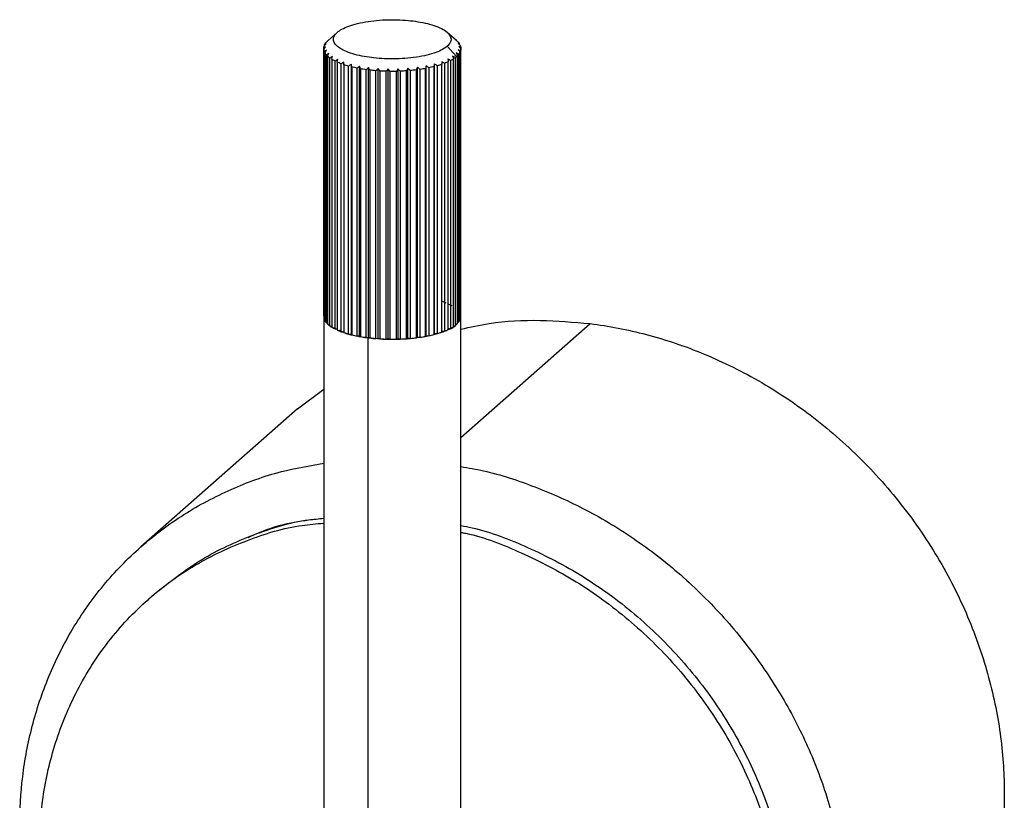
# Paper-space layout '_Dimétrica' of a CAD drawing. Header units: millimetres. Extents: x -1230 to -72, y -354 to 386.
# Tile 4 of 12: x -1100 to -989, y 298 to 386. Entities that reach past the tile are written whole.
import ezdxf

# ---------------------------------------------------------------- set-up
doc = ezdxf.new("R2010")
doc.units = ezdxf.units.MM

psp = doc.layouts.new('_Dimétrica')

# ---------------------------------------------------------------- linework, layer by layer
at = {"color": 7, "linetype": 'Continuous', "lineweight": 25}
for p, q in [((-1065.2, 383.95), (-1064.17, 384.86)), ((-1050.7, 383.95), (-1051.74, 384.86)), ((-1065.32, 383.81), (-1065.32, 383.83)), ((-1050.71, 383.95), (-1050.65, 383.89)), ((-1065.7, 352.8), (-1065.7, 383.07)), ((-1065.7, 382.93), (-1065.7, 352.66)), ((-1065.63, 352.42), (-1065.63, 382.69)), ((-1065.6, 383.38), (-1065.6, 383.46)), ((-1050.7, 382.12), (-1051.74, 383.29)), ((-1050.31, 352.34), (-1050.31, 382.61)), ((-1050.25, 382.75), (-1050.25, 352.48)), ((-1050.21, 383.14), (-1050.21, 383)), ((-1050.2, 352.72), (-1050.2, 382.99)), ((-1065.56, 382.54), (-1065.56, 352.27)), ((-1065.39, 352.04), (-1065.39, 382.31)), ((-1065.26, 382.17), (-1065.26, 351.9)), ((-1064.99, 351.68), (-1064.99, 381.95)), ((-1064.79, 381.82), (-1064.79, 351.55)), ((-1064.42, 351.34), (-1064.42, 381.61)), ((-1064.17, 381.49), (-1064.17, 351.22)), ((-1051.62, 351.27), (-1051.62, 381.54)), ((-1051.38, 381.67), (-1051.38, 351.4)), ((-1051.02, 351.61), (-1051.02, 381.88)), ((-1050.84, 382.01), (-1050.84, 351.74)), ((-1050.58, 351.96), (-1050.58, 382.23)), ((-1050.46, 382.37), (-1050.46, 352.1)), ((-1063.72, 351.03), (-1063.72, 381.31)), ((-1063.41, 381.2), (-1063.41, 350.93)), ((-1062.88, 350.77), (-1062.88, 381.04)), ((-1062.57, 350.78), (-1062.57, 381.26)), ((-1062.53, 380.95), (-1062.53, 350.68)), ((-1061.93, 350.55), (-1061.93, 380.82)), ((-1061.64, 350.57), (-1061.64, 381.05)), ((-1061.55, 380.74), (-1061.55, 350.47)), ((-1060.9, 350.37), (-1060.9, 380.64)), ((-1060.62, 350.41), (-1060.62, 380.89)), ((-1060.49, 380.59), (-1060.49, 350.32)), ((-1059.8, 350.25), (-1059.8, 380.52)), ((-1059.54, 350.31), (-1059.54, 380.79)), ((-1059.37, 380.49), (-1059.37, 350.22)), ((-1058.65, 350.19), (-1058.65, 380.46)), ((-1058.42, 350.26), (-1058.42, 380.74)), ((-1058.22, 380.45), (-1058.22, 350.18)), ((-1057.49, 350.18), (-1057.49, 380.45)), ((-1057.3, 350.26), (-1057.3, 380.74)), ((-1057.06, 380.47), (-1057.06, 350.2)), ((-1056.35, 350.23), (-1056.35, 380.51)), ((-1056.19, 350.32), (-1056.19, 380.8)), ((-1055.92, 380.54), (-1055.92, 350.27)), ((-1055.23, 350.34), (-1055.23, 380.61)), ((-1055.11, 350.44), (-1055.11, 380.92)), ((-1054.83, 380.67), (-1054.83, 350.4)), ((-1054.18, 350.51), (-1054.18, 380.78)), ((-1054.11, 350.6), (-1054.11, 381.08)), ((-1053.81, 380.85), (-1053.81, 350.58)), ((-1053.22, 350.72), (-1053.22, 380.99)), ((-1053.19, 350.82), (-1053.19, 381.3)), ((-1052.88, 381.08), (-1052.88, 350.81)), ((-1052.36, 350.98), (-1052.36, 381.25)), ((-1052.06, 381.35), (-1052.06, 351.08)), ((-1051.86, 354.27), (-1052.36, 354.5)), ((-1051.18, 353.96), (-1051.62, 354.16)), ((-1065.7, 352.8), (-1065.7, 352.8)), ((-1065.7, 352.76), (-1065.7, 286.91)), ((-1050.32, 352.58), (-1050.22, 352.76)), ((-1050.25, 352.87), (-1050.31, 352.96)), ((-1050.2, 156.95), (-1050.2, 352.76)), ((-1065.63, 352.42), (-1065.56, 352.4)), ((-1065.41, 352.28), (-1065.25, 352.05)), ((-1065.39, 352.04), (-1065.26, 352.02)), ((-1064.99, 351.68), (-1064.79, 351.66)), ((-1051.02, 351.71), (-1050.84, 351.74)), ((-1050.58, 352.08), (-1050.46, 352.1)), ((-1050.31, 352.47), (-1050.25, 352.48)), ((-1050.2, 339.06), (-1035.59, 351.94)), ((-1064.42, 351.34), (-1064.17, 351.33)), ((-1063.72, 351.03), (-1063.41, 351.03)), ((-1062.88, 350.77), (-1062.57, 350.78)), ((-1062.57, 350.78), (-1062.53, 350.68)), ((-1061.93, 350.55), (-1061.64, 350.57)), ((-1061.64, 350.57), (-1061.55, 350.47)), ((-1060.9, 350.37), (-1060.62, 350.41)), ((-1060.62, 350.41), (-1060.49, 350.32)), ((-1055.23, 350.34), (-1055.11, 350.44)), ((-1055.11, 350.44), (-1054.83, 350.4)), ((-1054.18, 350.51), (-1054.11, 350.6)), ((-1054.11, 350.6), (-1053.81, 350.58)), ((-1053.22, 350.72), (-1053.19, 350.82)), ((-1053.19, 350.82), (-1052.88, 350.81)), ((-1052.36, 351.08), (-1052.06, 351.08)), ((-1051.62, 351.38), (-1051.38, 351.4)), ((-1060.69, 288.79), (-1060.69, 350.35)), ((-1059.8, 350.25), (-1059.54, 350.31)), ((-1059.54, 350.31), (-1059.37, 350.22)), ((-1058.65, 350.19), (-1058.42, 350.26)), ((-1058.42, 350.26), (-1058.22, 350.18)), ((-1057.49, 350.18), (-1057.3, 350.26)), ((-1057.3, 350.26), (-1057.06, 350.2)), ((-1056.35, 350.23), (-1056.19, 350.32)), ((-1056.19, 350.32), (-1055.92, 350.27)), ((-1068.66, 342.3), (-1065.7, 344.53)), ((-1068.66, 342.3), (-1086.34, 326.71)), ((-1084.8, 321.41), (-1085.51, 320.78))]:
    psp.add_line(p, q, dxfattribs=at)
for points, knots in [([(-1064.17, 384.86), (-1064.03, 384.98), (-1063.85, 385.1), (-1063.42, 385.34), (-1063.16, 385.46), (-1062.57, 385.68), (-1062.24, 385.78), (-1061.5, 385.95), (-1061.1, 386.03), (-1060.27, 386.16), (-1059.83, 386.21), (-1058.95, 386.27), (-1058.5, 386.29), (-1057.62, 386.29), (-1057.19, 386.28), (-1056.36, 386.23), (-1055.97, 386.19), (-1055.24, 386.1), (-1054.87, 386.04), (-1054.16, 385.9), (-1053.81, 385.81), (-1053.16, 385.62), (-1052.86, 385.5), (-1052.32, 385.26), (-1052.09, 385.13), (-1051.71, 384.85), (-1051.57, 384.7), (-1051.37, 384.41), (-1051.32, 384.26), (-1051.3, 383.96), (-1051.34, 383.82), (-1051.49, 383.55), (-1051.6, 383.42), (-1051.74, 383.29)], [0, 0, 0, 0, 0.0625, 0.0625, 0.125, 0.125, 0.1875, 0.1875, 0.25, 0.25, 0.3125, 0.3125, 0.375, 0.375, 0.4375, 0.4375, 0.5, 0.5, 0.5625, 0.5625, 0.625, 0.625, 0.6875, 0.6875, 0.75, 0.75, 0.8125, 0.8125, 0.875, 0.875, 0.9375, 0.9375, 1, 1, 1, 1]), ([(-1051.74, 383.29), (-1051.88, 383.17), (-1052.05, 383.05), (-1052.49, 382.81), (-1052.74, 382.69), (-1053.34, 382.48), (-1053.67, 382.38), (-1054.4, 382.2), (-1054.8, 382.12), (-1055.64, 382), (-1056.08, 381.95), (-1056.96, 381.88), (-1057.41, 381.87), (-1058.29, 381.86), (-1058.72, 381.87), (-1059.54, 381.92), (-1059.94, 381.96), (-1060.67, 382.05), (-1061.04, 382.11), (-1061.75, 382.25), (-1062.1, 382.34), (-1062.75, 382.54), (-1063.05, 382.65), (-1063.59, 382.89), (-1063.82, 383.03), (-1064.2, 383.31), (-1064.34, 383.45), (-1064.54, 383.75), (-1064.59, 383.9), (-1064.6, 384.19), (-1064.57, 384.33), (-1064.42, 384.61), (-1064.31, 384.74), (-1064.17, 384.86)], [0, 0, 0, 0, 0.0625, 0.0625, 0.125, 0.125, 0.1875, 0.1875, 0.25, 0.25, 0.3125, 0.3125, 0.375, 0.375, 0.4375, 0.4375, 0.5, 0.5, 0.5625, 0.5625, 0.625, 0.625, 0.6875, 0.6875, 0.75, 0.75, 0.8125, 0.8125, 0.875, 0.875, 0.9375, 0.9375, 1, 1, 1, 1]), ([(-1065.14, 351.88), (-1065.11, 351.82), (-1065, 351.6), (-1064.54, 351.44), (-1064.2, 351.33)], [0, 0, 0, 0, 0.287305, 1, 1, 1, 1]), ([(-1060.69, 350.35), (-1059.74, 350.27), (-1057.77, 350.1), (-1054.66, 350.35), (-1052.17, 350.96), (-1050.73, 351.65), (-1050.56, 352.1), (-1050.51, 352.22)], [0, 0, 0, 0, 0.219413, 0.456905, 0.694396, 0.913809, 1, 1, 1, 1]), ([(-1050.2, 351.32), (-1049.14, 351.56), (-1046.23, 352.2), (-1041.31, 352.44), (-1037.47, 352.11), (-1035.59, 351.94)], [0, 0, 0, 0, 0.225735, 0.621079, 1, 1, 1, 1]), ([(-1035.59, 351.94), (-1033.52, 351.68), (-1031.4, 351.28), (-1027.09, 350.14), (-1024.9, 349.41), (-1020.54, 347.6), (-1018.36, 346.52), (-1014.09, 344.03), (-1012, 342.61), (-1007.99, 339.46), (-1006.07, 337.73), (-1002.48, 334.01), (-1000.8, 332.02), (-997.76, 327.86), (-996.39, 325.69), (-993.99, 321.24), (-992.96, 318.96), (-991.25, 314.39), (-990.57, 312.1), (-989.55, 307.58), (-989.2, 305.34), (-988.91, 302.09), (-988.85, 301.01), (-988.82, 299.43), (-988.82, 298.91), (-988.83, 297.87), (-988.84, 297.34), (-988.96, 294.71), (-989.2, 292.57), (-990, 288.29), (-990.57, 286.16), (-992.05, 281.96), (-992.96, 279.9), (-995.13, 275.94), (-996.39, 274.04), (-999.23, 270.48), (-1000.81, 268.81), (-1002.52, 267.3)], [0, 0, 0, 0, 0.0625, 0.0625, 0.125, 0.125, 0.1875, 0.1875, 0.25, 0.25, 0.3125, 0.3125, 0.375, 0.375, 0.4375, 0.4375, 0.5, 0.5, 0.5625, 0.5625, 0.625, 0.625, 0.65625, 0.65625, 0.671875, 0.671875, 0.6875, 0.6875, 0.75, 0.75, 0.8125, 0.8125, 0.875, 0.875, 0.9375, 0.9375, 1, 1, 1, 1]), ([(-1064.02, 351.24), (-1063.75, 351.1), (-1062.97, 350.69), (-1061.6, 350.48), (-1060.69, 350.35)], [0, 0, 0, 0, 0.331792, 1, 1, 1, 1]), ([(-1067.52, 246.22), (-1068.52, 246.64), (-1071.51, 247.93), (-1076.24, 250.91), (-1081.59, 255.07), (-1086.44, 259.96), (-1090.68, 265.38), (-1094.17, 271.21), (-1096.86, 277.25), (-1098.73, 283.34), (-1099.81, 289.31), (-1100.15, 295.12), (-1099.81, 300.85), (-1098.73, 306.55), (-1096.86, 312.16), (-1094.17, 317.53), (-1090.68, 322.47), (-1086.44, 326.83), (-1081.59, 330.49), (-1076.24, 333.32), (-1070.92, 335.27), (-1067.31, 335.89), (-1065.7, 336.16)], [0, 0, 0, 0, 0.025998, 0.078317, 0.13162, 0.185429, 0.239237, 0.29254, 0.34486, 0.39577, 0.444916, 0.492019, 0.539123, 0.588269, 0.639179, 0.691499, 0.744802, 0.79861, 0.852419, 0.905722, 0.958041, 1, 1, 1, 1]), ([(-1050.2, 335.78), (-1049.35, 335.64), (-1046.53, 335.16), (-1041.76, 333.56), (-1035.95, 330.98), (-1030.29, 327.54), (-1024.95, 323.35), (-1020.09, 318.47), (-1015.86, 313.04), (-1012.37, 307.22), (-1009.67, 301.18), (-1007.8, 295.09), (-1006.73, 289.12), (-1006.38, 283.31), (-1006.73, 277.58), (-1007.8, 271.88), (-1009.67, 266.27), (-1012.37, 260.9), (-1015.86, 255.96), (-1020.09, 251.6), (-1024.95, 247.94), (-1030.29, 245.1), (-1035.95, 243.09), (-1041.76, 241.97), (-1046.53, 241.58), (-1049.35, 241.8), (-1050.2, 241.87)], [0, 0, 0, 0, 0.018258, 0.060081, 0.103407, 0.147932, 0.193294, 0.239086, 0.284878, 0.33024, 0.374764, 0.41809, 0.459914, 0.5, 0.540086, 0.58191, 0.625236, 0.66976, 0.715122, 0.760914, 0.806706, 0.852068, 0.896593, 0.939919, 0.981742, 1, 1, 1, 1]), ([(-1067.59, 247.85), (-1067.77, 247.91), (-1070.11, 248.73), (-1074.43, 251.24), (-1080.34, 255.45), (-1085.64, 260.67), (-1090.14, 266.57), (-1093.65, 272.95), (-1096.12, 279.52), (-1097.53, 286.02), (-1097.99, 292.35), (-1097.53, 298.57), (-1096.12, 304.72), (-1093.65, 310.66), (-1090.14, 316.16), (-1085.64, 320.93), (-1080.34, 324.81), (-1074.44, 327.56), (-1069.5, 329.08), (-1066.51, 329.32), (-1065.7, 329.39)], [0, 0, 0, 0, 0.004812, 0.065504, 0.12783, 0.191005, 0.25418, 0.316505, 0.377198, 0.435595, 0.491188, 0.546781, 0.605178, 0.665871, 0.728196, 0.791371, 0.854546, 0.916872, 0.977564, 1, 1, 1, 1]), ([(-1084.8, 321.41), (-1083.08, 322.77), (-1079.67, 325.47), (-1073.72, 328.16), (-1069.02, 329.65), (-1066.27, 329.89), (-1065.7, 329.94)], [0, 0, 0, 0, 0.3126853, 0.6211651, 0.9215634, 1, 1, 1, 1]), ([(-1074.22, 327.78), (-1074.01, 327.88), (-1071.91, 328.9), (-1069.01, 329.64), (-1066.27, 329.89), (-1065.7, 329.94)], [0, 0, 0, 0, 0.077338, 0.808966, 1, 1, 1, 1]), ([(-1050.2, 329.12), (-1049.78, 329.04), (-1047.22, 328.56), (-1042.54, 326.72), (-1036.33, 323.52), (-1030.44, 319.22), (-1025.14, 314.03), (-1020.64, 308.11), (-1017.12, 301.74), (-1014.66, 295.17), (-1013.25, 288.66), (-1012.79, 282.33), (-1013.25, 276.12), (-1014.66, 269.97), (-1017.13, 264.03), (-1020.61, 258.49), (-1023.71, 255.44), (-1025.27, 253.91)], [0, 0, 0, 0, 0.0134812, 0.0816622, 0.152523, 0.2252901, 0.2990493, 0.3728085, 0.4455757, 0.5164365, 0.5846174, 0.6495247, 0.7144319, 0.7826128, 0.8534737, 0.9262408, 1, 1, 1, 1]), ([(-1050.2, 329.12), (-1049.78, 329.04), (-1047.22, 328.56), (-1042.54, 326.72), (-1036.33, 323.52), (-1030.44, 319.22), (-1025.14, 314.03), (-1020.64, 308.11), (-1017.12, 301.74), (-1014.66, 295.17), (-1013.25, 288.66), (-1012.8, 282.34), (-1013.23, 276.11), (-1014.72, 270.01), (-1016.22, 265.76), (-1017.5, 263.8), (-1017.62, 263.61)], [0, 0, 0, 0, 0.015658, 0.09485, 0.177154, 0.261672, 0.347342, 0.433013, 0.517531, 0.599835, 0.679027, 0.754416, 0.829804, 0.908996, 0.9913, 1, 1, 1, 1]), ([(-1050.2, 328.35), (-1050.02, 328.32), (-1047.69, 327.87), (-1043.25, 326.09), (-1037.03, 322.9), (-1031.15, 318.59), (-1025.84, 313.4), (-1021.35, 307.49), (-1017.83, 301.11), (-1015.37, 294.54), (-1013.95, 288.04), (-1013.5, 281.71), (-1013.95, 275.49), (-1015.37, 269.35), (-1017.83, 263.4), (-1021.35, 257.91), (-1025.84, 253.13), (-1031.15, 249.27), (-1037.03, 246.45), (-1043.25, 244.83), (-1047.69, 244.17), (-1050.02, 244.3), (-1050.2, 244.31)], [0, 0, 0, 0, 0.00464, 0.05774, 0.112928, 0.1696, 0.227045, 0.284489, 0.341161, 0.396349, 0.449449, 0.5, 0.550551, 0.603651, 0.658839, 0.715511, 0.772955, 0.8304, 0.887072, 0.94226, 0.99536, 1, 1, 1, 1])]:
    psp.add_open_spline(points, degree=3, knots=knots, dxfattribs=at)
for points in [[(-1065.45, 383.69), (-1065.36, 383.78), (-1065.27, 383.87), (-1065.18, 383.95)], [(-1065.18, 383.95), (-1065.22, 383.91), (-1065.27, 383.87), (-1065.32, 383.83)], [(-1065.32, 383.83), (-1065.29, 383.87), (-1065.25, 383.91), (-1065.2, 383.95)], [(-1050.65, 383.89), (-1050.69, 383.93), (-1050.74, 383.97), (-1050.79, 384.01)], [(-1050.79, 384.01), (-1050.7, 383.93), (-1050.6, 383.84), (-1050.51, 383.76)], [(-1050.51, 383.76), (-1050.45, 383.68), (-1050.39, 383.6), (-1050.34, 383.52)], [(-1065.7, 383.07), (-1065.7, 383.15), (-1065.68, 383.23), (-1065.66, 383.31)], [(-1065.7, 382.93), (-1065.63, 383.02), (-1065.55, 383.12), (-1065.48, 383.21)], [(-1065.48, 383.21), (-1065.56, 383.17), (-1065.63, 383.12), (-1065.7, 383.07)], [(-1065.63, 382.69), (-1065.67, 382.77), (-1065.69, 382.85), (-1065.7, 382.93)], [(-1065.66, 383.31), (-1065.58, 383.4), (-1065.49, 383.49), (-1065.41, 383.58)], [(-1065.38, 382.84), (-1065.47, 382.79), (-1065.55, 382.74), (-1065.63, 382.69)], [(-1065.6, 383.46), (-1065.56, 383.54), (-1065.51, 383.62), (-1065.45, 383.69)], [(-1065.41, 383.58), (-1065.47, 383.54), (-1065.54, 383.5), (-1065.6, 383.46)], [(-1065.56, 382.54), (-1065.5, 382.64), (-1065.44, 382.74), (-1065.38, 382.84)], [(-1050.34, 383.52), (-1050.4, 383.56), (-1050.46, 383.61), (-1050.52, 383.65)], [(-1050.52, 383.65), (-1050.44, 383.56), (-1050.36, 383.47), (-1050.27, 383.38)], [(-1050.25, 382.75), (-1050.33, 382.8), (-1050.41, 382.85), (-1050.5, 382.9)], [(-1050.5, 382.9), (-1050.43, 382.8), (-1050.37, 382.71), (-1050.31, 382.61)], [(-1050.31, 382.61), (-1050.35, 382.53), (-1050.4, 382.45), (-1050.46, 382.37)], [(-1050.21, 383.14), (-1050.28, 383.18), (-1050.35, 383.23), (-1050.43, 383.27)], [(-1050.43, 383.27), (-1050.35, 383.18), (-1050.28, 383.09), (-1050.2, 382.99)], [(-1050.27, 383.38), (-1050.24, 383.3), (-1050.22, 383.22), (-1050.21, 383.14)], [(-1050.2, 382.99), (-1050.21, 382.91), (-1050.22, 382.83), (-1050.25, 382.75)], [(-1065.39, 382.31), (-1065.46, 382.39), (-1065.52, 382.47), (-1065.56, 382.54)], [(-1065.12, 382.47), (-1065.21, 382.42), (-1065.3, 382.36), (-1065.39, 382.31)], [(-1065.26, 382.17), (-1065.21, 382.27), (-1065.17, 382.37), (-1065.12, 382.47)], [(-1064.99, 381.95), (-1065.09, 382.02), (-1065.18, 382.1), (-1065.26, 382.17)], [(-1064.69, 382.12), (-1064.79, 382.07), (-1064.89, 382.01), (-1064.99, 381.95)], [(-1064.79, 381.82), (-1064.76, 381.92), (-1064.73, 382.02), (-1064.69, 382.12)], [(-1064.42, 381.61), (-1064.56, 381.68), (-1064.68, 381.75), (-1064.79, 381.82)], [(-1064.12, 381.8), (-1064.22, 381.74), (-1064.32, 381.68), (-1064.42, 381.61)], [(-1064.17, 381.49), (-1064.16, 381.6), (-1064.14, 381.7), (-1064.12, 381.8)], [(-1063.72, 381.31), (-1063.88, 381.37), (-1064.03, 381.43), (-1064.17, 381.49)], [(-1063.41, 381.51), (-1063.51, 381.44), (-1063.61, 381.37), (-1063.72, 381.31)], [(-1063.41, 381.2), (-1063.41, 381.3), (-1063.41, 381.41), (-1063.41, 381.51)], [(-1052.06, 381.35), (-1052.16, 381.42), (-1052.27, 381.49), (-1052.37, 381.56)], [(-1052.37, 381.56), (-1052.37, 381.45), (-1052.36, 381.35), (-1052.36, 381.25)], [(-1051.62, 381.54), (-1051.76, 381.48), (-1051.91, 381.42), (-1052.06, 381.35)], [(-1051.38, 381.67), (-1051.48, 381.73), (-1051.58, 381.79), (-1051.68, 381.85)], [(-1051.68, 381.85), (-1051.66, 381.75), (-1051.64, 381.65), (-1051.62, 381.54)], [(-1051.02, 381.88), (-1051.13, 381.8), (-1051.25, 381.73), (-1051.38, 381.67)], [(-1050.84, 382.01), (-1050.94, 382.07), (-1051.03, 382.12), (-1051.13, 382.18)], [(-1051.13, 382.18), (-1051.09, 382.08), (-1051.06, 381.98), (-1051.02, 381.88)], [(-1050.7, 382.12), (-1050.75, 382.08), (-1050.79, 382.04), (-1050.84, 382.01)], [(-1050.46, 382.37), (-1050.55, 382.43), (-1050.64, 382.48), (-1050.73, 382.53)], [(-1050.73, 382.53), (-1050.68, 382.43), (-1050.63, 382.33), (-1050.58, 382.23)], [(-1050.58, 382.23), (-1050.62, 382.2), (-1050.66, 382.16), (-1050.7, 382.12)], [(-1062.88, 381.04), (-1063.07, 381.09), (-1063.24, 381.14), (-1063.41, 381.2)], [(-1062.57, 381.26), (-1062.68, 381.19), (-1062.78, 381.11), (-1062.88, 381.04)], [(-1062.53, 380.95), (-1062.55, 381.05), (-1062.56, 381.16), (-1062.57, 381.26)], [(-1061.93, 380.82), (-1062.14, 380.86), (-1062.34, 380.9), (-1062.53, 380.95)], [(-1061.64, 381.05), (-1061.73, 380.97), (-1061.83, 380.9), (-1061.93, 380.82)], [(-1061.55, 380.74), (-1061.58, 380.85), (-1061.61, 380.95), (-1061.64, 381.05)], [(-1060.9, 380.64), (-1061.12, 380.67), (-1061.34, 380.71), (-1061.55, 380.74)], [(-1060.62, 380.89), (-1060.71, 380.81), (-1060.8, 380.73), (-1060.9, 380.64)], [(-1060.49, 380.59), (-1060.53, 380.69), (-1060.57, 380.79), (-1060.62, 380.89)], [(-1059.8, 380.52), (-1060.03, 380.54), (-1060.26, 380.57), (-1060.49, 380.59)], [(-1059.54, 380.79), (-1059.62, 380.7), (-1059.71, 380.61), (-1059.8, 380.52)], [(-1059.37, 380.49), (-1059.42, 380.59), (-1059.48, 380.69), (-1059.54, 380.79)], [(-1058.65, 380.46), (-1058.89, 380.47), (-1059.13, 380.48), (-1059.37, 380.49)], [(-1058.42, 380.74), (-1058.5, 380.65), (-1058.58, 380.55), (-1058.65, 380.46)], [(-1058.22, 380.45), (-1058.28, 380.55), (-1058.35, 380.64), (-1058.42, 380.74)], [(-1057.49, 380.45), (-1057.74, 380.45), (-1057.98, 380.45), (-1058.22, 380.45)], [(-1057.3, 380.74), (-1057.36, 380.65), (-1057.43, 380.55), (-1057.49, 380.45)], [(-1057.06, 380.47), (-1057.14, 380.56), (-1057.22, 380.65), (-1057.3, 380.74)], [(-1056.35, 380.51), (-1056.58, 380.49), (-1056.82, 380.48), (-1057.06, 380.47)], [(-1056.19, 380.8), (-1056.24, 380.7), (-1056.29, 380.61), (-1056.35, 380.51)], [(-1055.92, 380.54), (-1056.01, 380.63), (-1056.1, 380.72), (-1056.19, 380.8)], [(-1055.23, 380.61), (-1055.46, 380.59), (-1055.69, 380.56), (-1055.92, 380.54)], [(-1055.11, 380.92), (-1055.15, 380.82), (-1055.19, 380.72), (-1055.23, 380.61)], [(-1054.83, 380.67), (-1054.92, 380.75), (-1055.02, 380.84), (-1055.11, 380.92)], [(-1054.18, 380.78), (-1054.39, 380.74), (-1054.61, 380.7), (-1054.83, 380.67)], [(-1054.11, 381.08), (-1054.13, 380.98), (-1054.16, 380.88), (-1054.18, 380.78)], [(-1053.81, 380.85), (-1053.91, 380.93), (-1054.01, 381.01), (-1054.11, 381.08)], [(-1053.22, 380.99), (-1053.41, 380.94), (-1053.6, 380.89), (-1053.81, 380.85)], [(-1053.19, 381.3), (-1053.2, 381.2), (-1053.21, 381.09), (-1053.22, 380.99)], [(-1052.88, 381.08), (-1052.98, 381.15), (-1053.08, 381.23), (-1053.19, 381.3)], [(-1052.36, 381.25), (-1052.52, 381.19), (-1052.7, 381.13), (-1052.88, 381.08)], [(-1065.7, 352.66), (-1065.69, 352.58), (-1065.67, 352.5), (-1065.63, 352.42)], [(-1050.25, 352.48), (-1050.22, 352.56), (-1050.21, 352.64), (-1050.2, 352.72)], [(-1065.56, 352.27), (-1065.52, 352.19), (-1065.46, 352.12), (-1065.39, 352.04)], [(-1065.26, 351.9), (-1065.18, 351.82), (-1065.09, 351.75), (-1064.99, 351.68)], [(-1064.79, 351.55), (-1064.68, 351.48), (-1064.56, 351.41), (-1064.42, 351.34)], [(-1051.38, 351.4), (-1051.25, 351.46), (-1051.13, 351.53), (-1051.02, 351.61)], [(-1050.84, 351.74), (-1050.74, 351.81), (-1050.66, 351.89), (-1050.58, 351.96)], [(-1050.46, 352.1), (-1050.4, 352.18), (-1050.35, 352.26), (-1050.31, 352.34)], [(-1064.17, 351.22), (-1064.03, 351.16), (-1063.88, 351.09), (-1063.72, 351.03)], [(-1063.41, 350.93), (-1063.24, 350.87), (-1063.07, 350.82), (-1062.88, 350.77)], [(-1062.53, 350.68), (-1062.34, 350.63), (-1062.14, 350.59), (-1061.93, 350.55)], [(-1061.55, 350.47), (-1061.34, 350.44), (-1061.12, 350.4), (-1060.9, 350.37)], [(-1054.83, 350.4), (-1054.61, 350.43), (-1054.39, 350.47), (-1054.18, 350.51)], [(-1053.81, 350.58), (-1053.6, 350.62), (-1053.41, 350.67), (-1053.22, 350.72)], [(-1052.88, 350.81), (-1052.7, 350.86), (-1052.52, 350.92), (-1052.36, 350.98)], [(-1052.06, 351.08), (-1051.91, 351.14), (-1051.76, 351.21), (-1051.62, 351.27)], [(-1060.49, 350.32), (-1060.26, 350.29), (-1060.03, 350.27), (-1059.8, 350.25)], [(-1059.37, 350.22), (-1059.13, 350.21), (-1058.89, 350.2), (-1058.65, 350.19)], [(-1058.22, 350.18), (-1057.98, 350.18), (-1057.74, 350.18), (-1057.49, 350.18)], [(-1057.06, 350.2), (-1056.82, 350.21), (-1056.58, 350.22), (-1056.35, 350.23)], [(-1055.92, 350.27), (-1055.69, 350.29), (-1055.46, 350.31), (-1055.23, 350.34)]]:
    psp.add_open_spline(points, degree=3, dxfattribs=at)

doc.saveas('drawing.dxf')
